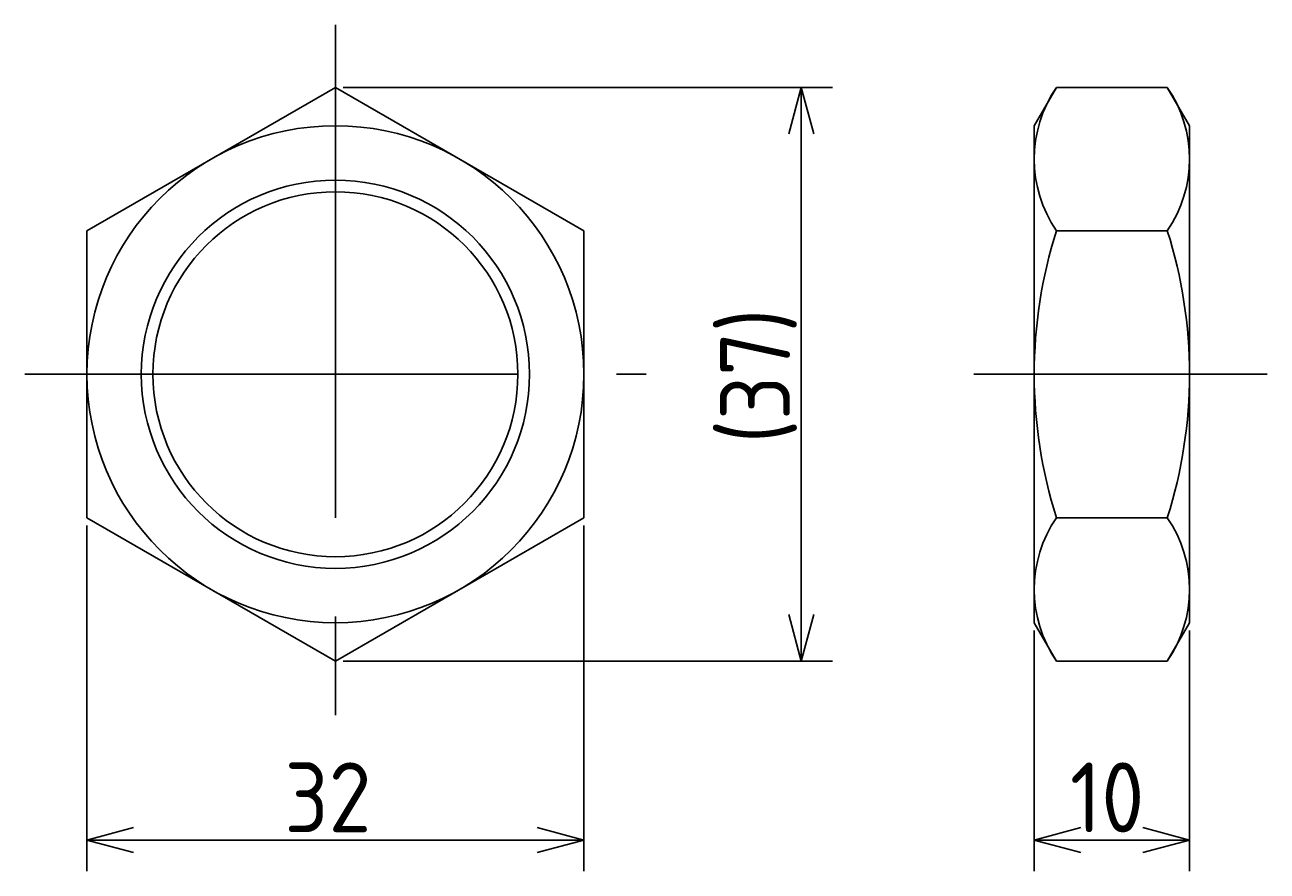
# Model space of a CAD drawing. Extents: x 25 to 397, y 138 to 211.
# Tile 1 of 5: x 25 to 105, y 153 to 208. Entities that reach past the tile are written whole.
import ezdxf

# ---------------------------------------------------------------- set-up
doc = ezdxf.new("R2010")
doc.units = 0
doc.linetypes.add('CENTER', pattern=[50.8, 31.75, -6.35, 6.35, -6.35])
doc.layers.get('0').update_dxf_attribs({"linetype": 'CONTINUOUS'})
doc.layers.get('DEFPOINTS').update_dxf_attribs({"linetype": 'CONTINUOUS'})
for name, color, linetype in [('図形', 7, 'CONTINUOUS'), ('図枠', 7, 'CONTINUOUS'), ('寸法_文字', 3, 'CONTINUOUS')]:
    doc.layers.add(name, color=color, linetype=linetype)
doc.layers.get('0').off()
doc.styles.add('DIMENSION', font='isocp.shx', dxfattribs={"bigfont": 'bigfont.shx'})
doc.dimstyles.get("Standard").update_dxf_attribs({"dimtxt": 0.18, "dimasz": 0.18, "dimexe": 0.18, "dimexo": 0.0625, "dimgap": 0.09, "dimtad": 0, "dimtih": 1, "dimtoh": 1, "dimzin": 0, "dimcen": 0.09, "dimazin": 3, "dimtfac": 1, "dimtofl": 0, "dimtmove": 0, "dimatfit": 3})

# ---------------------------------------------------------------- blocks, each defined once
blk = doc.blocks.new('_OPEN30')
at = {"color": 0, "linetype": 'BYBLOCK'}
for p, q in [((-1, 0.268), (0, 0)), ((0, 0), (-1, -0.268)), ((0, 0), (-1, 0))]:
    blk.add_line(p, q, dxfattribs=at)
blk = doc.blocks.new('*U37')
at = {"layer": '寸法_文字', "color": 3, "style": 'DIMENSION'}
blk.add_text('32', height=4.5, dxfattribs=at).set_placement((41.715, 155.5))
blk = doc.blocks.new('*D9')
at = {"layer": 'DEFPOINTS', "color": 0}
for p in [(29, 175.762), (61, 175.762), (61, 155)]:
    blk.add_point(p, dxfattribs=at)
at = {"layer": '寸法_文字', "color": 3}
for p, q in [((29, 175.262), (29, 153)), ((61, 175.262), (61, 153)), ((32, 155), (58, 155))]:
    blk.add_line(p, q, dxfattribs=at)
at = {"layer": '図枠'}
blk.add_blockref('*U37', (0, 0), dxfattribs=at)
at = {"layer": '寸法_文字', "color": 3, "xscale": 3, "yscale": 3, "zscale": 3, "rotation": 180}
blk.add_blockref('_OPEN30', (29, 155), dxfattribs=at)
at = {"layer": '寸法_文字', "color": 3, "xscale": 3, "yscale": 3, "zscale": 3}
blk.add_blockref('_OPEN30', (61, 155), dxfattribs=at)
blk = doc.blocks.new('*U36')
at = {"layer": '寸法_文字', "color": 3, "style": 'DIMENSION'}
blk.add_text('(37)', height=4.5, rotation=90, dxfattribs=at).set_placement((74.275, 180.541))
blk = doc.blocks.new('*D10')
at = {"layer": 'DEFPOINTS', "color": 0}
for p in [(45, 203.475), (45, 166.525), (75, 166.525)]:
    blk.add_point(p, dxfattribs=at)
at = {"layer": '寸法_文字', "color": 3}
for p, q in [((45.5, 203.475), (77, 203.475)), ((75, 200.475), (75, 169.525)), ((45.5, 166.525), (77, 166.525))]:
    blk.add_line(p, q, dxfattribs=at)
at = {"layer": '図枠'}
blk.add_blockref('*U36', (0, 0), dxfattribs=at)
at = {"layer": '寸法_文字', "color": 3, "xscale": 3, "yscale": 3, "zscale": 3}
for p, rotation in [((75, 203.475), 90), ((75, 166.525), 270)]:
    blk.add_blockref('_OPEN30', p, dxfattribs=dict(at, rotation=rotation))
blk = doc.blocks.new('*U38')
at = {"layer": '寸法_文字', "color": 3, "style": 'DIMENSION'}
blk.add_text('10', height=4.5, dxfattribs=at).set_placement((92.298, 155.5))
blk = doc.blocks.new('*D11')
at = {"layer": 'DEFPOINTS', "color": 0}
for p in [(90, 169), (100, 169), (100, 155)]:
    blk.add_point(p, dxfattribs=at)
at = {"layer": '寸法_文字', "color": 3}
for p, q in [((90, 168.5), (90, 153)), ((100, 168.5), (100, 153)), ((93, 155), (97, 155))]:
    blk.add_line(p, q, dxfattribs=at)
at = {"layer": '図枠'}
blk.add_blockref('*U38', (0, 0), dxfattribs=at)
at = {"layer": '寸法_文字', "color": 3, "xscale": 3, "yscale": 3, "zscale": 3, "rotation": 180}
blk.add_blockref('_OPEN30', (90, 155), dxfattribs=at)
at = {"layer": '寸法_文字', "color": 3, "xscale": 3, "yscale": 3, "zscale": 3}
blk.add_blockref('_OPEN30', (100, 155), dxfattribs=at)

msp = doc.modelspace()

# ---------------------------------------------------------------- linework, layer by layer
at = {"layer": '図形', "color": 3, "linetype": 'CENTER'}
for p, q in [((45, 207.5), (45, 162.5)), ((25, 185), (65, 185)), ((86.103, 185), (105, 185))]:
    msp.add_line(p, q, dxfattribs=at)
at = {"layer": '図形'}
for p, q in [((45, 203.475), (29, 194.238)), ((61, 194.238), (45, 203.475)), ((90, 201), (91.429, 203.475)), ((91.429, 203.475), (98.571, 203.475)), ((100, 201), (98.571, 203.475)), ((90, 169), (90, 201)), ((100, 169), (100, 201)), ((29, 194.238), (29, 175.762)), ((61, 175.762), (61, 194.238)), ((91.429, 194.238), (98.571, 194.238)), ((29, 175.762), (45, 166.525)), ((45, 166.525), (61, 175.762)), ((91.429, 175.762), (98.571, 175.762)), ((90, 169), (91.429, 166.525)), ((100, 169), (98.571, 166.525)), ((91.429, 166.525), (98.571, 166.525))]:
    msp.add_line(p, q, dxfattribs=at)
for radius in [16, 11.75]:
    msp.add_circle((45, 185), radius, dxfattribs=at)
at = {"layer": '図形', "color": 3}
msp.add_circle((45, 185), 12.5, dxfattribs=at)
at = {"layer": '図形'}
for centre, radius, start, end in [((98.179, 198.856), 8.179, 145.61575, 214.38425), ((91.821, 198.856), 8.179, 325.61575, 34.38425), ((120.571, 185), 30.571, 162.41205, 197.58795), ((69.429, 185), 30.571, 342.41205, 17.58795), ((98.179, 171.144), 8.179, 145.61575, 214.38425), ((91.821, 171.144), 8.179, 325.61575, 34.38425)]:
    msp.add_arc(centre, radius, start, end, dxfattribs=at)

# ---------------------------------------------------------------- dimensions: what is measured, and where the dimension line sits
at = {"layer": '寸法_文字'}
dim = msp.add_linear_dim(base=(75, 166.5248), p1=(45, 203.4752), p2=(45, 166.5248), angle=90, text='(<>)', dimstyle='Standard', override={"dimdec": 1}, dxfattribs=at)
dim.commit()
dim.dimension.update_dxf_attribs({"geometry": '*D10', "text_midpoint": (75, 185.4914), "dimtype": 128})
for base, p1, p2, picture, middle in [((61, 155), (29, 175.762), (61, 175.762), '*D9', (45, 155)), ((100, 155), (90, 169), (100, 169), '*D11', (95, 155))]:
    dim = msp.add_linear_dim(base=base, p1=p1, p2=p2, dimstyle='Standard', dxfattribs=at)
    dim.commit()
    dim.dimension.update_dxf_attribs({"geometry": picture, "text_midpoint": middle, "dimtype": 128})

doc.saveas('drawing.dxf')
